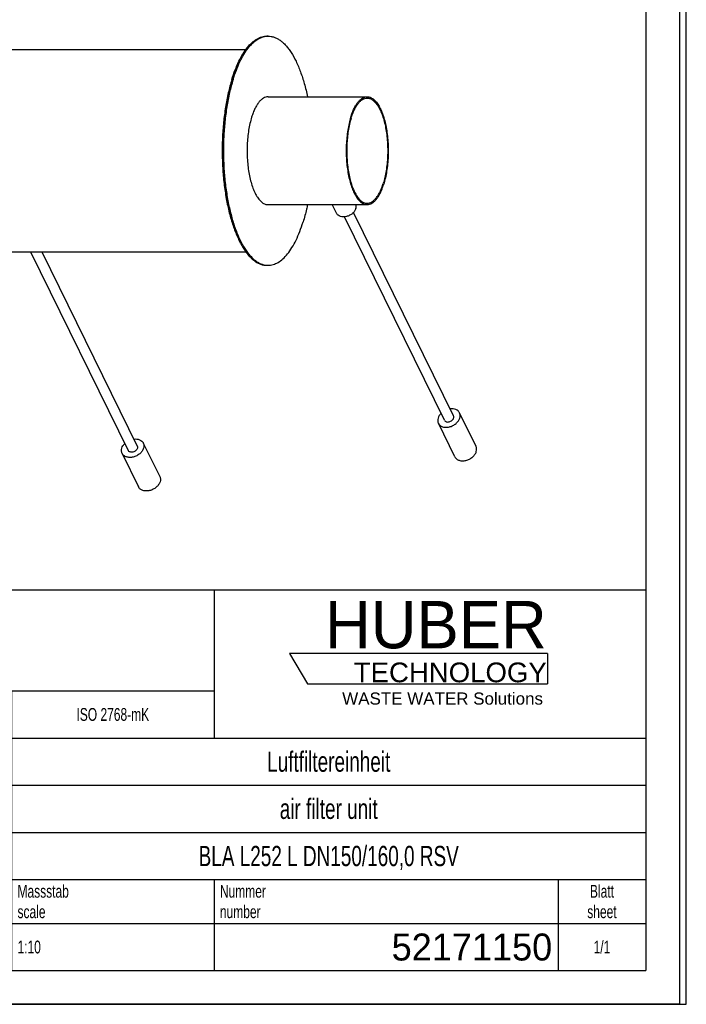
# Model space of a CAD drawing. Header units: millimetres. Extents: x 0 to 2100, y 0 to 2970.
# Tile 5 of 6: x 1112 to 2100, y 0 to 1461. Entities that reach past the tile are written whole.
import ezdxf

# ---------------------------------------------------------------- set-up
doc = ezdxf.new("R2010")
doc.units = ezdxf.units.MM
doc.header["$LTSCALE"] = 193.6
doc.layers.get('0').update_dxf_attribs({"linetype": 'CONTINUOUS'})
for name, color, linetype in [('005_AXIS', 7, 'CONTINUOUS'), ('_ACHSEN', 7, 'CONTINUOUS'), ('_ZEICHNUNGSELEM', 7, 'CONTINUOUS'), ('HUBER_Logo_BL0', 7, 'CONTINUOUS')]:
    doc.layers.add(name, color=color, linetype=linetype)
doc.styles.get("Standard").update_dxf_attribs({"font": 'txt', "width": 0.7})
doc.styles.add('TEXTSTYLE_2', font='txt')
doc.styles.add('TEXTSTYLE_3', font='arial.ttf')
doc.styles.add('TEXTSTYLE_5', font='txt', dxfattribs={"width": 0.8})
doc.styles.add('TEXTSTYLE_6', font='txt')

# ---------------------------------------------------------------- blocks, each defined once
blk = doc.blocks.new('HUBER_LOGO_BL0', base_point=(1705.8, 504.8))
at = {"layer": 'HUBER_Logo_BL0', "color": 5, "linetype": 'Continuous'}
for p, q in [((1894.2, 520.3), (1511.7, 520.3)), ((1511.7, 520.3), (1538.7, 475.3)), ((1894.2, 520.3), (1894.2, 475.3)), ((1538.7, 475.3), (1894.2, 475.3))]:
    blk.add_line(p, q, dxfattribs=at)
at = {"layer": 'HUBER_Logo_BL0', "color": 2, "linetype": 'Continuous', "attachment_point": 3, "line_spacing_factor": 0.78}
for s, insert, char_height, width, style in [('HUBER\\P\\fArial;\\H29.25;TECHNOLOGY ', (1893.2, 598.3), 70.2, 387.672, 'TEXTSTYLE_2'), ('WASTE WATER Solutions', (1887.6, 462.6), 18, 297.033, 'TEXTSTYLE_3')]:
    blk.add_mtext(s, dxfattribs=dict(at, insert=insert, char_height=char_height, width=width, style=style))
blk = doc.blocks.new('*T6')
at = {"color": 3, "linetype": 'Continuous'}
for p, q in [((0, 0), (1840, 0)), ((0, 0), (0, -565)), ((1200, 0), (1200, -220)), ((1840, 0), (1840, -565)), ((0, -150), (1200, -150)), ((900, -150), (900, -565)), ((0, -220), (1840, -220)), ((80, -220), (80, -430)), ((270, -220), (270, -495)), ((385, -220), (385, -430)), ((470, -220), (470, -495)), ((627, -220), (627, -430)), ((784, -220), (784, -430)), ((0, -262), (900, -262)), ((900, -290), (1840, -290)), ((0, -304), (900, -304)), ((0, -346), (900, -346)), ((900, -360), (1840, -360)), ((470, -388), (900, -388)), ((0, -430), (1840, -430)), ((1200, -430), (1200, -565)), ((1710, -430), (1710, -565)), ((0, -495), (1840, -495)), ((0, -565), (1840, -565))]:
    blk.add_line(p, q, dxfattribs=at)
at = {"layer": '_ZEICHNUNGSELEM', "color": 2, "linetype": 'Continuous', "line_spacing_factor": 0.96}
for s, insert, char_height, width, attachment_point in [('Diese Zeichnung ist geistiges Eigentum der Fa. HUBER SE und damit urheberrechtlich \\Pgeschuetzt. Zuwiderhandlungen verpflichten zum Schadensersatz.\\PThis is a copyrighted drawing which is the intellectual property of HUBER SE.\\PAny contravening offender will be held liabel for payment of damages.', (8.75, -19.9), 19, 2214.8571, 1), ('Technische Aenderungen vorbehalten / Subject to change', (8.75, -175), 20, 1524.7619, 1), ('ISO 2768-mK', (1050, -175.5), 19, 332.9524, 2), ('Datum/Date', (635.75, -231.5), 19, 292.2381, 1), ('Name', (842, -231.5), 19, 126.6667, 2), ('Luftfiltereinheit', (1370, -240), 30, 641.4286, 2), ('Bear./Rev.', (478.75, -273.5), 19, 272.3333, 1), ('12.12.2023', (705.5, -273.5), 19, 270.5238, 2), ('hrl', (842, -273.5), 19, 77.8095, 2), ('Gepr./Appr.', (478.75, -315.5), 19, 299.4762, 1), ('||', (842, -315.5), 19, 50.6667, 2), ('air filter unit', (1370, -310), 30, 581.4286, 2), ('-', (40, -315.5), 19, 34.381, 2), ('-', (175, -315.5), 19, 34.381, 2), ('-', (327.5, -315.5), 19, 34.381, 2), ('-', (427.5, -315.5), 19, 34.381, 2), ('Revi-\\Psion', (8.75, -363.3), 19, 138.4286, 1), ('Aenderung\\PModification', (175, -363.3), 19, 303.0952, 2), ('Tag\\PDate', (327.5, -363.3), 19, 117.619, 2), ('Norm. ', (478.75, -357.5), 19, 175.5238, 1), ('Name', (427.5, -378.5), 19, 126.6667, 2), ('BLA L252 L DN150/160,0 RSV', (1370, -380), 30, 1177.1429, 2), ('Projekt\\Pproject', (8.75, -437.8), 19, 183.6667, 1), ('Massstab\\Pscale', (908.75, -437.8), 19, 224.381, 1), ('Nummer\\Pnumber', (1208.75, -437.8), 19, 186.381, 1), ('Blatt\\Psheet', (1775, -437.8), 19, 137.5238, 2), ('Simple Model', (685, -453), 19, 328.4286, 2), ('1:10', (908.75, -520.5), 19, 94.0952, 1), ('1/1', (1775, -520.5), 19, 79.619, 2)]:
    blk.add_mtext(s, dxfattribs=dict(at, insert=insert, char_height=char_height, width=width, attachment_point=attachment_point))
for s, insert, char_height, width, attachment_point, style in [('52171150', (1701.25, -510), 40, 466.6667, 3, 'TEXTSTYLE_6'), ('-', (8.75, -517.5), 25, 18.3333, 1, 'TEXTSTYLE_5')]:
    blk.add_mtext(s, dxfattribs=dict(at, insert=insert, char_height=char_height, width=width, attachment_point=attachment_point, style=style))

msp = doc.modelspace()

# ---------------------------------------------------------------- linework, layer by layer
at = {"color": 7, "linetype": 'Continuous'}
for p, q in [((2100, 0), (2100, 2970)), ((2100, 0), (2100, 2970)), ((1480.16, 1346.26), (1627.07, 1346.26)), ((1480.16, 1186.26), (1627.07, 1186.26)), ((0, 0), (2100, 0)), ((0, 0), (2100, 0))]:
    msp.add_line(p, q, dxfattribs=at)
at = {"color": 3, "linetype": 'Continuous'}
for p, q in [((2090, 2950), (2090, 0)), ((2090, 0), (0, 0))]:
    msp.add_line(p, q, dxfattribs=at)
at = {"color": 5, "linetype": 'Continuous'}
for p in [(2040, 2900), (200, 50)]:
    msp.add_line(p, (2040, 50), dxfattribs=at)
at = {"color": 7, "linetype": 'Continuous'}
for points, knots in [([(1480.16, 1346.26), (1478.98, 1346.26), (1476.53, 1345.89), (1473.01, 1344.3), (1469.62, 1341.72), (1466.39, 1338.21), (1463.35, 1333.81), (1460.52, 1328.57), (1457.94, 1322.56), (1456.45, 1318.25), (1455.75, 1315.99)], [0, 0, 0, 0, 0.0858512, 0.1774219, 0.2792237, 0.3941407, 0.5236351, 0.6681089, 0.8272023, 1, 1, 1, 1]), ([(1602.66, 1315.99), (1603.36, 1318.25), (1604.84, 1322.56), (1607.43, 1328.57), (1610.26, 1333.81), (1613.3, 1338.21), (1616.53, 1341.72), (1619.92, 1344.3), (1623.44, 1345.89), (1625.89, 1346.26), (1627.07, 1346.26)], [0, 0, 0, 0, 0.1727977, 0.3318911, 0.4763649, 0.6058593, 0.7207763, 0.8225781, 0.9141488, 1, 1, 1, 1]), ([(1603.27, 1314.74), (1603.96, 1316.95), (1605.4, 1321.16), (1607.92, 1327.02), (1610.68, 1332.12), (1613.64, 1336.41), (1616.79, 1339.83), (1620.1, 1342.35), (1623.53, 1343.9), (1625.92, 1344.26), (1627.07, 1344.26)], [0, 0, 0, 0, 0.1727977, 0.3318911, 0.4763649, 0.6058593, 0.7207763, 0.8225781, 0.9141488, 1, 1, 1, 1]), ([(1627.07, 1346.26), (1627.8, 1346.26), (1629.28, 1346.12), (1632.28, 1345.3), (1636.02, 1343.16), (1640.12, 1339.18), (1643.93, 1333.83), (1647.41, 1327.2), (1650.49, 1319.4), (1653.13, 1310.57), (1655.26, 1300.89), (1656.86, 1290.54), (1657.88, 1279.71), (1658.31, 1268.62), (1658.13, 1257.49), (1657.36, 1246.53), (1656.01, 1235.95), (1654.1, 1225.96), (1652.41, 1219.57), (1651.47, 1216.53)], [0, 0, 0, 0, 0.0154323, 0.0312782, 0.0655568, 0.1051473, 0.1511625, 0.2039083, 0.2631512, 0.3282928, 0.3984786, 0.4726696, 0.5496963, 0.628303, 0.707188, 0.7850416, 0.8605837, 0.9326032, 1, 1, 1, 1]), ([(1627.07, 1344.26), (1627.78, 1344.26), (1629.22, 1344.13), (1632.15, 1343.32), (1635.8, 1341.24), (1639.79, 1337.36), (1643.51, 1332.14), (1646.9, 1325.68), (1649.9, 1318.07), (1652.47, 1309.46), (1654.56, 1300.02), (1656.11, 1289.93), (1657.11, 1279.37), (1657.53, 1268.56), (1657.36, 1257.71), (1656.6, 1247.02), (1655.28, 1236.7), (1653.42, 1226.96), (1651.78, 1220.74), (1650.86, 1217.77)], [0, 0, 0, 0, 0.0154323, 0.0312782, 0.0655568, 0.1051473, 0.1511625, 0.2039083, 0.2631512, 0.3282928, 0.3984786, 0.4726696, 0.5496963, 0.628303, 0.707188, 0.7850416, 0.8605837, 0.9326032, 1, 1, 1, 1]), ([(1455.75, 1315.99), (1454.81, 1312.94), (1453.13, 1306.56), (1451.22, 1296.57), (1449.86, 1285.99), (1449.09, 1275.03), (1448.92, 1263.89), (1449.35, 1252.81), (1450.37, 1241.98), (1451.96, 1231.63), (1454.1, 1221.94), (1456.74, 1213.12), (1459.82, 1205.32), (1463.29, 1198.68), (1467.11, 1193.33), (1471.2, 1189.36), (1474.94, 1187.22), (1477.95, 1186.39), (1479.43, 1186.26), (1480.16, 1186.26)], [0, 0, 0, 0, 0.0673968, 0.1394163, 0.2149584, 0.292812, 0.371697, 0.4503037, 0.5273304, 0.6015214, 0.6717072, 0.7368488, 0.7960917, 0.8488375, 0.8948527, 0.9344432, 0.9687218, 0.9845677, 1, 1, 1, 1]), ([(1602.66, 1315.99), (1601.72, 1312.94), (1600.04, 1306.56), (1598.13, 1296.57), (1596.77, 1285.99), (1596, 1275.03), (1595.83, 1263.89), (1596.25, 1252.81), (1597.28, 1241.98), (1598.87, 1231.63), (1601.01, 1221.94), (1603.64, 1213.12), (1606.73, 1205.32), (1610.2, 1198.68), (1614.01, 1193.33), (1618.11, 1189.36), (1621.85, 1187.22), (1624.86, 1186.39), (1626.34, 1186.26), (1627.07, 1186.26)], [0, 0, 0, 0, 0.0673968, 0.1394163, 0.2149584, 0.292812, 0.371697, 0.4503037, 0.5273304, 0.6015214, 0.6717072, 0.7368488, 0.7960917, 0.8488375, 0.8948527, 0.9344432, 0.9687218, 0.9845677, 1, 1, 1, 1]), ([(1603.27, 1314.74), (1602.36, 1311.78), (1600.71, 1305.55), (1598.85, 1295.81), (1597.53, 1285.5), (1596.78, 1274.81), (1596.61, 1263.95), (1597.03, 1253.14), (1598.02, 1242.59), (1599.58, 1232.49), (1601.66, 1223.05), (1604.23, 1214.45), (1607.24, 1206.84), (1610.63, 1200.37), (1614.34, 1195.16), (1618.33, 1191.28), (1621.98, 1189.19), (1624.91, 1188.39), (1626.36, 1188.26), (1627.07, 1188.26)], [0, 0, 0, 0, 0.0673968, 0.1394163, 0.2149584, 0.292812, 0.371697, 0.4503037, 0.5273304, 0.6015214, 0.6717072, 0.7368488, 0.7960917, 0.8488375, 0.8948527, 0.9344432, 0.9687218, 0.9845677, 1, 1, 1, 1]), ([(1627.07, 1188.26), (1628.22, 1188.26), (1630.6, 1188.62), (1634.04, 1190.17), (1637.34, 1192.68), (1640.49, 1196.11), (1643.46, 1200.4), (1646.22, 1205.5), (1648.73, 1211.36), (1650.18, 1215.56), (1650.86, 1217.77)], [0, 0, 0, 0, 0.0858512, 0.1774219, 0.2792237, 0.3941407, 0.5236351, 0.6681089, 0.8272023, 1, 1, 1, 1]), ([(1627.07, 1186.26), (1628.25, 1186.26), (1630.69, 1186.62), (1634.22, 1188.22), (1637.61, 1190.8), (1640.83, 1194.31), (1643.88, 1198.71), (1646.71, 1203.94), (1649.29, 1209.95), (1650.77, 1214.26), (1651.47, 1216.53)], [0, 0, 0, 0, 0.0858512, 0.1774219, 0.2792237, 0.3941407, 0.5236351, 0.6681089, 0.8272023, 1, 1, 1, 1])]:
    msp.add_open_spline(points, degree=3, knots=knots, dxfattribs=at)
at = {"layer": '005_AXIS', "color": 7, "linetype": 'Continuous'}
for p, q in [((1581.57, 1173.54), (1575.33, 1186.26)), ((1754.96, 872.98), (1606.84, 1174.81)), ((1741.5, 866.37), (1593.38, 1168.21)), ((1128.17, 1116.26), (1272.76, 821.61)), ((1144.88, 1116.26), (1286.23, 828.22)), ((1788.34, 827.65), (1763.94, 877.38)), ((1756.92, 812.23), (1732.52, 861.96)), ((1295.21, 832.62), (1319.61, 782.9)), ((1263.79, 817.21), (1288.19, 767.48))]:
    msp.add_line(p, q, dxfattribs=at)
for points, knots in [([(1610.22, 1180.48), (1610.51, 1181.44), (1610.86, 1183.39), (1610.59, 1185.36), (1610.31, 1186.26)], [0, 0, 0, 0, 0.5161281, 1, 1, 1, 1]), ([(1610.22, 1180.48), (1609.79, 1179.1), (1608.39, 1176.38), (1605.74, 1173.56), (1603.16, 1171.62), (1600.3, 1169.95), (1596.45, 1168.52), (1591.75, 1167.94), (1587.38, 1168.57), (1584.3, 1170.15), (1582.5, 1171.96), (1581.83, 1173), (1581.57, 1173.54)], [0, 0, 0, 0, 0.120885, 0.2529841, 0.3220667, 0.3920884, 0.5313656, 0.6645841, 0.7869655, 0.8972904, 0.9492145, 1, 1, 1, 1]), ([(1736.47, 876.61), (1735.46, 875.6), (1733.71, 873.45), (1732.5, 870.93), (1732.11, 869.67)], [0, 0, 0, 0, 0.5195388, 1, 1, 1, 1]), ([(1763.94, 877.38), (1763.68, 877.91), (1763.04, 878.94), (1761.35, 880.76), (1758.49, 882.49), (1754.38, 883.47), (1751.44, 883.41), (1749.94, 883.22)], [0, 0, 0, 0, 0.1104855, 0.2229336, 0.4592998, 0.7182724, 1, 1, 1, 1]), ([(1764.35, 869.67), (1764.75, 870.97), (1765.05, 873), (1764.66, 875.61), (1764.22, 876.82), (1763.94, 877.38)], [0, 0, 0, 0, 0.5161113, 0.7604342, 1, 1, 1, 1]), ([(1732.11, 869.67), (1731.71, 868.38), (1731.41, 866.34), (1731.8, 863.73), (1732.24, 862.53), (1732.52, 861.96)], [0, 0, 0, 0, 0.5161113, 0.7604342, 1, 1, 1, 1]), ([(1732.52, 861.96), (1732.81, 861.36), (1733.55, 860.21), (1735.02, 858.73), (1736.83, 857.54), (1739.68, 856.34), (1743.83, 855.73), (1749.05, 856.38), (1753.33, 857.98), (1756.51, 859.83), (1759.38, 861.99), (1762.32, 865.12), (1763.88, 868.15), (1764.35, 869.67)], [0, 0, 0, 0, 0.0507616, 0.1026612, 0.1566569, 0.213405, 0.3357287, 0.4688846, 0.6080962, 0.6780849, 0.747135, 0.8791719, 1, 1, 1, 1]), ([(1741.5, 866.37), (1741.75, 865.85), (1742.54, 864.88), (1744.26, 864), (1746.34, 863.7), (1748.58, 863.98), (1750.78, 864.8), (1753.29, 866.44), (1754.72, 868.32), (1755.14, 869.67)], [0, 0, 0, 0, 0.102455, 0.2131457, 0.3359329, 0.4695932, 0.6093322, 0.7486606, 1, 1, 1, 1]), ([(1755.14, 869.67), (1755.31, 870.23), (1755.48, 871.36), (1755.2, 872.49), (1754.96, 872.98)], [0, 0, 0, 0, 0.5173938, 1, 1, 1, 1]), ([(1281.21, 838.46), (1282.71, 838.65), (1285.65, 838.71), (1289.76, 837.73), (1292.62, 836.01), (1294.31, 834.19), (1294.95, 833.16), (1295.21, 832.62)], [0, 0, 0, 0, 0.2817276, 0.5407002, 0.7770664, 0.8895145, 1, 1, 1, 1]), ([(1295.21, 832.62), (1295.48, 832.06), (1295.93, 830.86), (1296.32, 828.24), (1296.02, 826.21), (1295.62, 824.92)], [0, 0, 0, 0, 0.2395658, 0.4838887, 1, 1, 1, 1]), ([(1263.79, 817.21), (1263.51, 817.77), (1263.07, 818.98), (1262.68, 821.59), (1262.98, 823.62), (1263.38, 824.92)], [0, 0, 0, 0, 0.2395658, 0.4838887, 1, 1, 1, 1]), ([(1263.38, 824.92), (1263.77, 826.18), (1264.97, 828.69), (1266.73, 830.84), (1267.74, 831.85)], [0, 0, 0, 0, 0.4804612, 1, 1, 1, 1]), ([(1295.62, 824.92), (1295.14, 823.39), (1293.58, 820.37), (1290.65, 817.23), (1287.78, 815.08), (1284.6, 813.22), (1280.32, 811.63), (1275.1, 810.98), (1270.95, 811.59), (1268.1, 812.78), (1266.29, 813.98), (1264.82, 815.45), (1264.08, 816.6), (1263.79, 817.21)], [0, 0, 0, 0, 0.1208281, 0.252865, 0.3219151, 0.3919038, 0.5311154, 0.6642713, 0.786595, 0.8433431, 0.8973388, 0.9492384, 1, 1, 1, 1]), ([(1286.41, 824.92), (1285.99, 823.56), (1284.56, 821.69), (1282.05, 820.04), (1279.85, 819.22), (1277.61, 818.94), (1275.53, 819.25), (1273.81, 820.13), (1273.02, 821.09), (1272.76, 821.61)], [0, 0, 0, 0, 0.2513394, 0.3906678, 0.5304068, 0.6640671, 0.7868543, 0.897545, 1, 1, 1, 1]), ([(1286.23, 828.22), (1286.47, 827.73), (1286.75, 826.61), (1286.58, 825.47), (1286.41, 824.92)], [0, 0, 0, 0, 0.4826062, 1, 1, 1, 1]), ([(1756.92, 812.23), (1757.22, 811.63), (1757.95, 810.48), (1759.43, 809), (1761.23, 807.81), (1764.08, 806.61), (1768.23, 806.01), (1773.45, 806.65), (1777.73, 808.25), (1780.91, 810.1), (1783.78, 812.26), (1786.72, 815.39), (1788.28, 818.42), (1788.75, 819.94)], [0, 0, 0, 0, 0.0507616, 0.1026612, 0.1566569, 0.213405, 0.3357287, 0.4688846, 0.6080962, 0.6780849, 0.747135, 0.8791719, 1, 1, 1, 1]), ([(1788.75, 819.94), (1789.15, 821.24), (1789.45, 823.27), (1789.06, 825.88), (1788.62, 827.09), (1788.34, 827.65)], [0, 0, 0, 0, 0.5161113, 0.7604342, 1, 1, 1, 1]), ([(1320.02, 775.19), (1319.55, 773.66), (1317.99, 770.64), (1315.05, 767.5), (1312.18, 765.35), (1309, 763.5), (1304.72, 761.9), (1299.5, 761.25), (1295.35, 761.86), (1292.5, 763.06), (1290.69, 764.25), (1289.22, 765.72), (1288.49, 766.88), (1288.19, 767.48)], [0, 0, 0, 0, 0.1208281, 0.252865, 0.3219151, 0.3919038, 0.5311154, 0.6642713, 0.786595, 0.8433431, 0.8973388, 0.9492384, 1, 1, 1, 1]), ([(1319.61, 782.9), (1319.89, 782.33), (1320.33, 781.13), (1320.72, 778.51), (1320.42, 776.48), (1320.02, 775.19)], [0, 0, 0, 0, 0.2395658, 0.4838887, 1, 1, 1, 1])]:
    msp.add_open_spline(points, degree=3, knots=knots, dxfattribs=at)
at = {"layer": '_ACHSEN', "color": 7, "linetype": 'Continuous'}
for p, q in [((1478.32, 1436.26), (1480.16, 1436.26)), ((647.52, 1416.26), (1447.17, 1416.26)), ((647.52, 1116.26), (1447.19, 1116.26)), ((1478.32, 1096.26), (1480.16, 1096.26))]:
    msp.add_line(p, q, dxfattribs=at)
for centre, start, end in [((1480.16, 1410.42), 90.00279, 94.07433), ((1480.16, 1122.1), 265.92778, 269.9972)]:
    msp.add_arc(centre, 25.84, start, end, dxfattribs=at)
for points, knots in [([(1426.46, 1371.93), (1427.95, 1376.75), (1431.09, 1385.91), (1436.58, 1398.68), (1442.59, 1409.81), (1449.06, 1419.15), (1455.92, 1426.62), (1463.12, 1432.09), (1469.48, 1434.96), (1474.56, 1436.08), (1477.07, 1436.26), (1478.32, 1436.26)], [0, 0, 0, 0, 0.1727604, 0.3318194, 0.476262, 0.6057285, 0.7206206, 0.8224004, 0.9139514, 0.9573473, 1, 1, 1, 1]), ([(1428.3, 1371.93), (1429.74, 1376.6), (1432.79, 1385.51), (1438.09, 1397.96), (1443.88, 1408.87), (1450.11, 1418.11), (1456.71, 1425.6), (1463.63, 1431.23), (1469.76, 1434.36), (1474.67, 1435.76), (1477.11, 1436.11), (1478.32, 1436.19)], [0, 0, 0, 0, 0.1712157, 0.3293189, 0.473438, 0.6031918, 0.7188646, 0.8216578, 0.9140053, 0.9575177, 1, 1, 1, 1]), ([(1480.16, 1436.26), (1481.65, 1436.26), (1484.69, 1435.99), (1489.18, 1434.8), (1493.63, 1432.84), (1497.99, 1430.11), (1502.27, 1426.64), (1506.43, 1422.44), (1510.47, 1417.54), (1515.85, 1409.83), (1522.08, 1398.5), (1528.57, 1382.96), (1534.2, 1365.33), (1537.21, 1352.81), (1538.57, 1346.27)], [0, 0, 0, 0, 0.0393427, 0.0796673, 0.12187, 0.1667036, 0.2147538, 0.2664447, 0.3220576, 0.3817544, 0.513512, 0.6614266, 0.8242239, 1, 1, 1, 1]), ([(1426.46, 1371.93), (1424.46, 1365.46), (1420.88, 1351.9), (1416.82, 1330.67), (1413.94, 1308.19), (1412.3, 1284.89), (1411.93, 1261.24), (1412.84, 1237.68), (1415.01, 1214.67), (1418.4, 1192.67), (1422.94, 1172.09), (1428.54, 1153.34), (1434.15, 1139.15), (1439.14, 1129.05), (1442.97, 1122.36), (1446.97, 1116.37), (1451.12, 1111.11), (1455.42, 1106.61), (1459.83, 1102.88), (1464.35, 1099.94), (1468.95, 1097.83), (1473.62, 1096.55), (1476.77, 1096.26), (1478.32, 1096.26)], [0, 0, 0, 0, 0.0673827, 0.1393871, 0.2149134, 0.2927506, 0.371619, 0.4502093, 0.5272198, 0.6013952, 0.6715663, 0.7366943, 0.7959247, 0.82314, 0.8486841, 0.8725408, 0.8947268, 0.9152997, 0.9343672, 0.9520975, 0.9687284, 0.9845709, 1, 1, 1, 1]), ([(1428.3, 1371.93), (1426.33, 1365.54), (1422.79, 1352.16), (1418.75, 1331.22), (1415.87, 1309.05), (1414.2, 1286.06), (1413.76, 1262.7), (1414.58, 1239.41), (1416.62, 1216.62), (1419.86, 1194.78), (1424.23, 1174.29), (1429.65, 1155.53), (1436.01, 1138.87), (1442.18, 1126.59), (1447.56, 1118.14), (1451.62, 1112.72), (1455.81, 1108.02), (1460.14, 1104.08), (1464.56, 1100.9), (1469.08, 1098.52), (1473.67, 1096.94), (1476.79, 1096.43), (1478.32, 1096.32)], [0, 0, 0, 0, 0.0669276, 0.1384039, 0.2133648, 0.2906394, 0.3689891, 0.4471455, 0.523845, 0.5978658, 0.668065, 0.7334202, 0.7930787, 0.8464236, 0.8706376, 0.893203, 0.9141622, 0.9336025, 0.9516659, 0.9685583, 0.9845557, 1, 1, 1, 1]), ([(1538.57, 1186.25), (1538.1, 1184.02), (1536.22, 1175.39), (1533.95, 1166.84), (1532.02, 1160.58)], [0, 0, 0, 0, 0.2586999, 1, 1, 1, 1]), ([(1480.16, 1096.26), (1481.4, 1096.26), (1483.91, 1096.44), (1488.99, 1097.55), (1495.36, 1100.42), (1502.55, 1105.9), (1509.41, 1113.36), (1515.88, 1122.71), (1521.89, 1133.84), (1527.38, 1146.61), (1530.53, 1155.77), (1532.02, 1160.58)], [0, 0, 0, 0, 0.0426527, 0.0860486, 0.1775996, 0.2793794, 0.3942715, 0.523738, 0.6681806, 0.8272396, 1, 1, 1, 1])]:
    msp.add_open_spline(points, degree=3, knots=knots, dxfattribs=at)

# ---------------------------------------------------------------- block references
msp.add_blockref('*T6', (200, 615))
at = {"layer": 'HUBER_Logo_BL0'}
msp.add_blockref('HUBER_LOGO_BL0', (1705.8, 504.77), dxfattribs=at)

doc.saveas('drawing.dxf')
